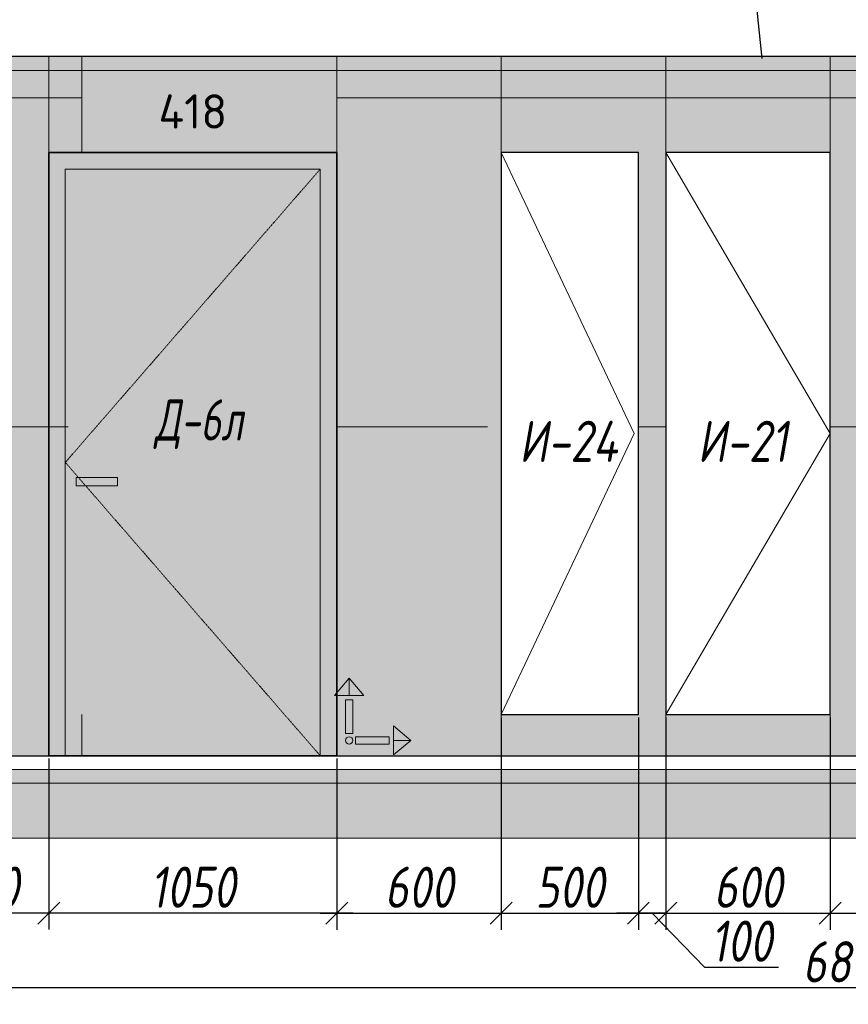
# Model space of a CAD drawing. Header units: millimetres. Extents: x -551130 to 178656, y -69521 to 202936.
# Tile 13 of 256: x -453802 to -450780, y 167701 to 171293. Entities that reach past the tile are written whole.
import ezdxf
from ezdxf import colors
from ezdxf.entities.mleader import LeaderData, LeaderLine
from ezdxf.math import Vec2, Vec3

# ---------------------------------------------------------------- set-up
doc = ezdxf.new("R2010")
doc.units = ezdxf.units.MM
doc.linetypes.add('( Hidden )', pattern=[0.375, 0.25, -0.125])
doc.linetypes.add('DASHDOT', pattern=[25.4, 12.7, -6.35, 0, -6.35])
doc.layers.get('Defpoints').update_dxf_attribs({"color": 31})
for name, color, linetype, lineweight in [('A-DETL-GENF', 7, 'Continuous', 5), ('dim_razv', 93, 'DASHDOT', 9), ('meb', 26, 'Continuous', 15), ('Двери', 7, 'Continuous', 5), ('Отделка стен', 253, 'Continuous', 0)]:
    doc.layers.add(name, color=color, linetype=linetype, lineweight=lineweight)
doc.layers.add('pol', color=7, linetype='Continuous', lineweight=15, true_color=0x738991)
doc.styles.add('fl_iso paper', font='isocpeur.ttf', dxfattribs={"width": 0.8, "oblique": 10})
doc.styles.add('GODT type AU', font='isocpeur.ttf')
doc.styles.add('In tre', font='isocpeur.ttf', dxfattribs={"width": 0.8, "oblique": 10})
doc.dimstyles.new('In tre 1_50', dxfattribs={"dimtxt": 150, "dimasz": 80, "dimexe": 60, "dimexo": 10, "dimgap": 20, "dimtad": 1, "dimdec": 0, "dimrnd": 5, "dimzin": 0, "dimdsep": 46, "dimtxsty": 'fl_iso paper', "dimblk": 'OBLIQUE', "dimcen": 0, "dimdle": 60, "dimadec": 0, "dimazin": 0, "dimtfac": 1, "dimtdec": 0, "dimtofl": 0, "dimtmove": 1, "dimatfit": 1, "dimfxl": 40, "dimtolj": 1, "dimtzin": 0, "dimarcsym": 1})

# ---------------------------------------------------------------- blocks, each defined once
blk = doc.blocks.new('*U12240')
at = {"layer": 'A-DETL-GENF'}
h = blk.add_hatch(dxfattribs=at)
h.set_pattern_fill('ANSI35', color=256, scale=10, style=0)
h.set_pattern_definition([(45, (58070.4477396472, 5.024621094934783e-10), (-44.90128060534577, 44.90128060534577), []), (45, (58115.3490396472, 5.024621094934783e-10), (-44.90128060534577, 44.90128060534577), [79.375, -15.875, 0, -15.875])])
h.paths.add_polyline_path([(0, -99.99999999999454), (58490.89547929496, -99.99999999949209), (58490.89547929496, -49.99999999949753), (0, -50)])
h = blk.add_hatch(dxfattribs=at)
h.set_pattern_fill('ANSI35', color=256, scale=20, style=0)
h.set_pattern_definition([(45, (58070.4477396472, 5.024621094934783e-10), (-89.80256121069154, 89.80256121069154), []), (45, (58160.2503396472, 5.024621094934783e-10), (-89.80256121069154, 89.80256121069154), [158.75, -31.75, 0, -31.75])])
h.paths.add_polyline_path([(0, -300), (58490.89547929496, -299.9999999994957), (58490.89547929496, -99.99999999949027), (0, -99.99999999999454)])
at = {"lineweight": 13}
blk.add_lwpolyline([(0, -50), (58490.89547929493, -49.99999999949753), (58490.89547929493, 5.024621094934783e-10), (0, 0)], close=True, dxfattribs=at)
at = {"lineweight": 30}
blk.add_lwpolyline([(0, 0), (58490.89547929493, 5.0610008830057e-10)], dxfattribs=at)
at = {"layer": 'A-DETL-GENF'}
for points in [[(0, -99.99999999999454), (58490.89547929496, -99.99999999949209), (58490.89547929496, -49.99999999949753), (0, -50)], [(0, -300), (58490.89547929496, -299.9999999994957), (58490.89547929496, -99.99999999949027), (0, -99.99999999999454)]]:
    blk.add_lwpolyline(points, close=True, dxfattribs=at)
blk = doc.blocks.new('*U12241')
at = {"layer": 'dim_razv', "true_color": 0xffffff, "transparency": 33554559}
h = blk.add_hatch(color=7, dxfattribs=at)
h.dxf.hatch_style = 1
h.paths.add_polyline_path([(0, 0), (57649.99999999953, 0), (57649.99999999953, 50), (0, 50)])
at = {"lineweight": 20, "transparency": 33554559}
blk.add_lwpolyline([(0, 0), (57649.99999999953, 0), (57649.99999999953, 50), (0, 50)], close=True, dxfattribs=at)
blk = doc.blocks.new('_Oblique')
at = {"color": 0, "linetype": 'ByBlock', "lineweight": -2}
blk.add_line((-0.5, -0.5), (0.5, 0.5), dxfattribs=at)
blk = doc.blocks.new('*D12503')
at = {"layer": 'Defpoints', "color": 0, "linetype": 'ByBlock', "transparency": 16777216}
for p in [(-453695.6179165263, 168607.8203526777), (-452645.6179165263, 168607.8203526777), (-453695.6179165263, 168033.6134087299)]:
    blk.add_point(p, dxfattribs=at)
at = {"layer": 'dim_razv', "color": 0, "linetype": 'ByBlock', "lineweight": -2, "transparency": 16777216}
for p, q in [((-453695.6179165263, 168597.8203526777), (-453695.6179165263, 167973.6134087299)), ((-452645.6179165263, 168597.8203526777), (-452645.6179165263, 167973.6134087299)), ((-452585.6179165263, 168033.6134087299), (-453755.6179165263, 168033.6134087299))]:
    blk.add_line(p, q, dxfattribs=at)
at = {"layer": 'dim_razv', "color": 0, "linetype": 'ByBlock', "lineweight": -2, "transparency": 16777216, "xscale": 80, "yscale": 80, "zscale": 80, "rotation": 180}
blk.add_blockref('_Oblique', (-453695.6179165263, 168033.6134087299), dxfattribs=at)
at = {"layer": 'dim_razv', "color": 0, "linetype": 'ByBlock', "lineweight": -2, "transparency": 16777216, "xscale": 80, "yscale": 80, "zscale": 80}
blk.add_blockref('_Oblique', (-452645.6179165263, 168033.6134087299), dxfattribs=at)
at = {"layer": 'dim_razv', "color": 0, "linetype": 'ByBlock', "transparency": 16777216, "insert": (-453170.6179165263, 168128.6134087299), "char_height": 150, "attachment_point": 5, "style": 'fl_iso paper'}
blk.add_mtext('\\A1;1050', dxfattribs=at)
blk = doc.blocks.new('*D12478')
at = {"layer": 'Defpoints', "color": 0, "linetype": 'ByBlock', "transparency": 16777216}
for p in [(-454175.6179165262, 168307.8212877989), (-447375.6179165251, 168307.8212877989), (-454175.6179165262, 167761.2705491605)]:
    blk.add_point(p, dxfattribs=at)
at = {"layer": 'dim_razv', "color": 0, "linetype": 'ByBlock', "lineweight": -2, "transparency": 16777216}
for p, q in [((-454175.6179165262, 168297.8212877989), (-454175.6179165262, 167701.2705491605)), ((-447375.6179165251, 168297.8212877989), (-447375.6179165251, 167701.2705491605)), ((-447315.6179165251, 167761.2705491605), (-454235.6179165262, 167761.2705491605))]:
    blk.add_line(p, q, dxfattribs=at)
at = {"layer": 'dim_razv', "color": 0, "linetype": 'ByBlock', "lineweight": -2, "transparency": 16777216, "xscale": 80, "yscale": 80, "zscale": 80, "rotation": 180}
blk.add_blockref('_Oblique', (-454175.6179165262, 167761.2705491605), dxfattribs=at)
at = {"layer": 'dim_razv', "color": 0, "linetype": 'ByBlock', "lineweight": -2, "transparency": 16777216, "xscale": 80, "yscale": 80, "zscale": 80}
blk.add_blockref('_Oblique', (-447375.6179165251, 167761.2705491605), dxfattribs=at)
at = {"layer": 'dim_razv', "color": 0, "linetype": 'ByBlock', "transparency": 16777216, "insert": (-450775.6179165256, 167856.2705491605), "char_height": 150, "attachment_point": 5, "style": 'fl_iso paper'}
blk.add_mtext('\\A1;6800', dxfattribs=at)
blk = doc.blocks.new('*D12443')
at = {"layer": 'Defpoints', "color": 0, "linetype": 'ByBlock', "transparency": 16777216}
for p in [(-454175.6179165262, 168607.8203526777), (-453695.6179165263, 168607.8203526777), (-454175.6179165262, 168033.6134087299)]:
    blk.add_point(p, dxfattribs=at)
at = {"layer": 'dim_razv', "color": 0, "linetype": 'ByBlock', "lineweight": -2, "transparency": 16777216}
for p, q in [((-454175.6179165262, 168597.8203526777), (-454175.6179165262, 167973.6134087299)), ((-453695.6179165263, 168597.8203526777), (-453695.6179165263, 167973.6134087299)), ((-453635.6179165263, 168033.6134087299), (-454235.6179165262, 168033.6134087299))]:
    blk.add_line(p, q, dxfattribs=at)
at = {"layer": 'dim_razv', "color": 0, "linetype": 'ByBlock', "lineweight": -2, "transparency": 16777216, "xscale": 80, "yscale": 80, "zscale": 80, "rotation": 180}
blk.add_blockref('_Oblique', (-454175.6179165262, 168033.6134087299), dxfattribs=at)
at = {"layer": 'dim_razv', "color": 0, "linetype": 'ByBlock', "lineweight": -2, "transparency": 16777216, "xscale": 80, "yscale": 80, "zscale": 80}
blk.add_blockref('_Oblique', (-453695.6179165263, 168033.6134087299), dxfattribs=at)
at = {"layer": 'dim_razv', "color": 0, "linetype": 'ByBlock', "transparency": 16777216, "insert": (-453935.6179165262, 168128.6134087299), "char_height": 150, "attachment_point": 5, "style": 'fl_iso paper'}
blk.add_mtext('\\A1;480', dxfattribs=at)
blk = doc.blocks.new('*D12479')
at = {"layer": 'Defpoints', "color": 0, "linetype": 'ByBlock', "transparency": 16777216}
for p in [(-452045.6179165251, 168757.8203526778), (-452645.6179165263, 168607.8203526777), (-452045.6179165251, 168033.2334087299)]:
    blk.add_point(p, dxfattribs=at)
at = {"layer": 'dim_razv', "color": 0, "linetype": 'ByBlock', "lineweight": -2, "transparency": 16777216}
for p, q in [((-452045.6179165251, 168747.8203526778), (-452045.6179165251, 167973.2334087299)), ((-452645.6179165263, 168597.8203526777), (-452645.6179165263, 167973.2334087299)), ((-452705.6179165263, 168033.2334087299), (-451985.6179165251, 168033.2334087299))]:
    blk.add_line(p, q, dxfattribs=at)
at = {"layer": 'dim_razv', "color": 0, "linetype": 'ByBlock', "lineweight": -2, "transparency": 16777216, "xscale": 80, "yscale": 80, "zscale": 80, "rotation": 180}
blk.add_blockref('_Oblique', (-452645.6179165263, 168033.2334087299), dxfattribs=at)
at = {"layer": 'dim_razv', "color": 0, "linetype": 'ByBlock', "lineweight": -2, "transparency": 16777216, "xscale": 80, "yscale": 80, "zscale": 80}
blk.add_blockref('_Oblique', (-452045.6179165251, 168033.2334087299), dxfattribs=at)
at = {"layer": 'dim_razv', "color": 0, "linetype": 'ByBlock', "transparency": 16777216, "insert": (-452345.6179165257, 168128.2334087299), "char_height": 150, "attachment_point": 5, "style": 'fl_iso paper'}
blk.add_mtext('\\A1;600', dxfattribs=at)
blk = doc.blocks.new('*D12480')
at = {"layer": 'Defpoints', "color": 0, "linetype": 'ByBlock', "transparency": 16777216}
for p in [(-452045.6179165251, 168757.8203526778), (-451545.6179163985, 168757.8203526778), (-451545.6179163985, 168033.2334087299)]:
    blk.add_point(p, dxfattribs=at)
at = {"layer": 'dim_razv', "color": 0, "linetype": 'ByBlock', "lineweight": -2, "transparency": 16777216}
for p, q in [((-452045.6179165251, 168747.8203526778), (-452045.6179165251, 167973.2334087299)), ((-451545.6179163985, 168747.8203526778), (-451545.6179163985, 167973.2334087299)), ((-452105.6179165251, 168033.2334087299), (-451485.6179163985, 168033.2334087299))]:
    blk.add_line(p, q, dxfattribs=at)
at = {"layer": 'dim_razv', "color": 0, "linetype": 'ByBlock', "lineweight": -2, "transparency": 16777216, "xscale": 80, "yscale": 80, "zscale": 80, "rotation": 180}
blk.add_blockref('_Oblique', (-452045.6179165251, 168033.2334087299), dxfattribs=at)
at = {"layer": 'dim_razv', "color": 0, "linetype": 'ByBlock', "lineweight": -2, "transparency": 16777216, "xscale": 80, "yscale": 80, "zscale": 80}
blk.add_blockref('_Oblique', (-451545.6179163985, 168033.2334087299), dxfattribs=at)
at = {"layer": 'dim_razv', "color": 0, "linetype": 'ByBlock', "transparency": 16777216, "insert": (-451795.6179164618, 168128.2334087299), "char_height": 150, "attachment_point": 5, "style": 'fl_iso paper'}
blk.add_mtext('\\A1;500', dxfattribs=at)
blk = doc.blocks.new('*D12481')
at = {"layer": 'Defpoints', "color": 0, "linetype": 'ByBlock', "transparency": 16777216}
for p in [(-451545.6179163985, 168757.8203526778), (-451445.6179163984, 168757.8203526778), (-451545.6179163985, 168033.2334087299)]:
    blk.add_point(p, dxfattribs=at)
at = {"layer": 'dim_razv', "color": 0, "linetype": 'ByBlock', "lineweight": -2, "transparency": 16777216}
for p, q in [((-451545.6179163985, 168747.8203526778), (-451545.6179163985, 167973.2334087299)), ((-451445.6179163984, 168747.8203526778), (-451445.6179163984, 167973.2334087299)), ((-451545.6179163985, 168033.2334087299), (-451625.6179163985, 168033.2334087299)), ((-451445.6179163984, 168033.2334087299), (-451545.6179163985, 168033.2334087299)), ((-451495.6179163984, 168033.2334087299), (-451304.814204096, 167836.6620172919)), ((-451445.6179163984, 168033.2334087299), (-451365.6179163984, 168033.2334087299)), ((-451304.814204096, 167836.6620172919), (-451034.3651569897, 167836.6620172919))]:
    blk.add_line(p, q, dxfattribs=at)
at = {"layer": 'dim_razv', "color": 0, "linetype": 'ByBlock', "lineweight": -2, "transparency": 16777216, "xscale": 80, "yscale": 80, "zscale": 80}
blk.add_blockref('_Oblique', (-451545.6179163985, 168033.2334087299), dxfattribs=at)
at = {"layer": 'dim_razv', "color": 0, "linetype": 'ByBlock', "lineweight": -2, "transparency": 16777216, "xscale": 80, "yscale": 80, "zscale": 80, "rotation": 180}
blk.add_blockref('_Oblique', (-451445.6179163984, 168033.2334087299), dxfattribs=at)
at = {"layer": 'dim_razv', "color": 0, "linetype": 'ByBlock', "transparency": 16777216, "insert": (-451169.5896805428, 167931.6620172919), "char_height": 150, "attachment_point": 5, "style": 'fl_iso paper'}
blk.add_mtext('\\A1;100', dxfattribs=at)
blk = doc.blocks.new('*D12482')
at = {"layer": 'Defpoints', "color": 0, "linetype": 'ByBlock', "transparency": 16777216}
for p in [(-451445.6179163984, 168757.8203526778), (-450845.6179165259, 168757.8203526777), (-450845.6179165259, 168033.2334087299)]:
    blk.add_point(p, dxfattribs=at)
at = {"layer": 'dim_razv', "color": 0, "linetype": 'ByBlock', "lineweight": -2, "transparency": 16777216}
for p, q in [((-451445.6179163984, 168747.8203526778), (-451445.6179163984, 167973.2334087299)), ((-450845.6179165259, 168747.8203526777), (-450845.6179165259, 167973.2334087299)), ((-451505.6179163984, 168033.2334087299), (-450785.6179165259, 168033.2334087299))]:
    blk.add_line(p, q, dxfattribs=at)
at = {"layer": 'dim_razv', "color": 0, "linetype": 'ByBlock', "lineweight": -2, "transparency": 16777216, "xscale": 80, "yscale": 80, "zscale": 80, "rotation": 180}
blk.add_blockref('_Oblique', (-451445.6179163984, 168033.2334087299), dxfattribs=at)
at = {"layer": 'dim_razv', "color": 0, "linetype": 'ByBlock', "lineweight": -2, "transparency": 16777216, "xscale": 80, "yscale": 80, "zscale": 80}
blk.add_blockref('_Oblique', (-450845.6179165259, 168033.2334087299), dxfattribs=at)
at = {"layer": 'dim_razv', "color": 0, "linetype": 'ByBlock', "transparency": 16777216, "insert": (-451145.6179164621, 168128.2334087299), "char_height": 150, "attachment_point": 5, "style": 'fl_iso paper'}
blk.add_mtext('\\A1;600', dxfattribs=at)
blk = doc.blocks.new('*D12483')
at = {"layer": 'Defpoints', "color": 0, "linetype": 'ByBlock', "transparency": 16777216}
for p in [(-450845.6179165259, 168757.8203526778), (-450145.6179165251, 168757.8203526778), (-450145.6179165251, 168033.2334087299)]:
    blk.add_point(p, dxfattribs=at)
at = {"layer": 'dim_razv', "color": 0, "linetype": 'ByBlock', "lineweight": -2, "transparency": 16777216}
for p, q in [((-450845.6179165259, 168747.8203526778), (-450845.6179165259, 167973.2334087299)), ((-450145.6179165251, 168747.8203526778), (-450145.6179165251, 167973.2334087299)), ((-450905.6179165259, 168033.2334087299), (-450085.6179165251, 168033.2334087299))]:
    blk.add_line(p, q, dxfattribs=at)
at = {"layer": 'dim_razv', "color": 0, "linetype": 'ByBlock', "lineweight": -2, "transparency": 16777216, "xscale": 80, "yscale": 80, "zscale": 80, "rotation": 180}
blk.add_blockref('_Oblique', (-450845.6179165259, 168033.2334087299), dxfattribs=at)
at = {"layer": 'dim_razv', "color": 0, "linetype": 'ByBlock', "lineweight": -2, "transparency": 16777216, "xscale": 80, "yscale": 80, "zscale": 80}
blk.add_blockref('_Oblique', (-450145.6179165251, 168033.2334087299), dxfattribs=at)
at = {"layer": 'dim_razv', "color": 0, "linetype": 'ByBlock', "transparency": 16777216, "insert": (-450495.6179165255, 168128.2334087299), "char_height": 150, "attachment_point": 5, "style": 'fl_iso paper'}
blk.add_mtext('\\A1;700', dxfattribs=at)
blk = doc.blocks.new('1')
at = {"layer": 'pol', "linetype": 'ByBlock'}
h = blk.add_hatch(color=1, dxfattribs=at)
h.paths.add_polyline_path([(35776.37094052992, 73135.39639349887), (35803.13788371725, 73135.39639349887), (35803.13788371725, 73258.96662115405), (35776.37094052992, 73258.96662115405)])
h.paths.add_polyline_path([(35789.75441212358, 73274.590307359), (35843.23165578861, 73274.590307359), (35789.75441212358, 73338.23494318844)])
h.paths.add_polyline_path([(35789.75441212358, 73274.590307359), (35736.27716845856, 73274.590307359), (35789.75441212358, 73338.23494318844)])
edge = h.paths.add_edge_path()
edge.add_arc((35789.75441212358, 73110.5113251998), 13.38347159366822, 0, 360)
h = blk.add_hatch(color=1, dxfattribs=at)
h.paths.add_polyline_path([(35813.30341440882, 73097.12785360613), (35813.30341440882, 73123.89479679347), (35936.87364206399, 73123.89479679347), (35936.87364206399, 73097.12785360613)])
h.paths.add_polyline_path([(35952.49732826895, 73110.5113251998), (35952.49732826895, 73163.98856886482), (36016.14196409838, 73110.5113251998)])
h.paths.add_polyline_path([(35952.49732826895, 73110.5113251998), (35952.49732826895, 73057.03408153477), (36016.14196409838, 73110.5113251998)])
at = {"layer": 'pol', "color": 1, "linetype": 'ByBlock'}
for points in [[(35789.75441212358, 73274.590307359), (35736.27716845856, 73274.590307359), (35789.75441212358, 73338.23494318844), (35789.75441212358, 73274.590307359)], [(35789.75441212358, 73274.590307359), (35843.23165578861, 73274.590307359), (35789.75441212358, 73338.23494318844), (35789.75441212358, 73274.590307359)], [(35952.49732826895, 73110.5113251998), (35952.49732826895, 73163.98856886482), (36016.14196409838, 73110.5113251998), (35952.49732826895, 73110.5113251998)], [(35952.49732826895, 73110.5113251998), (35952.49732826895, 73057.03408153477), (36016.14196409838, 73110.5113251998), (35952.49732826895, 73110.5113251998)]]:
    blk.add_lwpolyline(points, dxfattribs=at)
for points in [[(35776.37094052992, 73135.39639349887), (35803.13788371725, 73135.39639349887), (35803.13788371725, 73258.96662115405), (35776.37094052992, 73258.96662115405)], [(35813.30341440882, 73097.12785360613), (35813.30341440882, 73123.89479679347), (35936.87364206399, 73123.89479679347), (35936.87364206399, 73097.12785360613)]]:
    blk.add_lwpolyline(points, close=True, dxfattribs=at)
blk.add_circle((35789.75441212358, 73110.5113251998), 13.38347159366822, dxfattribs=at)

msp = doc.modelspace()

# ---------------------------------------------------------------- hatches: boundary and pattern name
at = {"layer": 'dim_razv', "true_color": 0xeceae4, "transparency": 33554687}
h = msp.add_hatch(dxfattribs=at)
h.set_pattern_fill('AR-SAND', color=254, scale=3, angle=315)
h.set_pattern_definition([(352.5, (120932.7705069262, 197901.2790641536), (100.4260467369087, 107.2144046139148), [0, -115.824, 0, -129.54, 0, -123.825]), (322.5, (120932.7705069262, 197901.2790641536), (247.4198554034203, 56.70327831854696), [0, -62.48400000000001, 0, -104.394, 0, -40.005]), (282.5, (120866.4962167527, 197967.553354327), (168.0996935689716, -167.4899477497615), [0, -38.09999999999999, 0, -137.16, 0, -179.07]), (272.5, (120866.4962167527, 197967.553354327), (209.2652344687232, -114.6843327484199), [0, -19.05, 0, -89.916, 0, -102.87])])
h.paths.add_polyline_path([(-454175.6179165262, 168607.8203526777), (-396525.6179165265, 168607.8203526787), (-396525.6179165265, 171157.8203526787), (-454175.6179165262, 171157.8203526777)])
h.paths.add_polyline_path([(-451545.6179163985, 170807.8203526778), (-452045.6179165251, 170807.8203526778), (-452045.6179165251, 168757.8203526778), (-451545.6179163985, 168757.8203526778)], flags=16)
h.paths.add_polyline_path([(-450845.6179165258, 170807.8203526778), (-451445.6179163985, 170807.8203526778), (-451445.6179163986, 168757.8203526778), (-450845.6179165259, 168757.8203526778)], flags=16)
h.paths.add_polyline_path([(-448145.6179165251, 170807.8203526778), (-450145.6179165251, 170807.8203526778), (-450145.6179165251, 168757.8203526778), (-448145.6179165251, 168757.8203526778)], flags=16)
h.paths.add_polyline_path([(-447375.6179165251, 168607.8203526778), (-445815.6179165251, 168607.8203526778), (-445815.6179165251, 170807.8203526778), (-447375.6179165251, 170807.8203526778)], flags=17)
h.paths.add_polyline_path([(-442975.6179165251, 168607.8203526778), (-442975.6179165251, 170787.8203526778), (-441015.6179165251, 170787.8203526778), (-441015.6179165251, 168607.8203526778)], flags=17)
h.paths.add_polyline_path([(-445295.6933004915, 171107.820352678), (-443595.6933004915, 171107.820352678), (-443595.6933004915, 168607.820352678), (-445295.6933004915, 168607.820352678)], flags=16)
h.paths.add_polyline_path([(-439045.6179168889, 170807.8203526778), (-440595.6179163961, 170807.8203526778), (-440595.617916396, 168757.8203526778), (-439045.6179168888, 168757.8203526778)], flags=16)
h.paths.add_polyline_path([(-438445.617916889, 170807.8203526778), (-438845.6179168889, 170807.8203526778), (-438845.6179168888, 168757.8203526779), (-438445.6179168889, 168757.8203526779)], flags=16)
h.paths.add_polyline_path([(-436995.6179165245, 170807.8203526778), (-437945.6179165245, 170807.8203526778), (-437945.6179165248, 168757.8203526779), (-436995.6179165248, 168757.8203526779)], flags=16)
h.paths.add_polyline_path([(-434995.6179165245, 170807.8203526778), (-435395.6179165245, 170807.8203526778), (-435395.6179165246, 168757.8203526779), (-434995.6179165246, 168757.8203526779)], flags=16)
h.paths.add_polyline_path([(-432295.6179165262, 170807.8203526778), (-433745.6179165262, 170807.8203526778), (-433745.6179165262, 168607.8203526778), (-432295.6179165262, 168607.8203526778)], flags=16)
h.paths.add_polyline_path([(-419460.6179165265, 170011.5646354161), (-418710.6179165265, 170011.5646354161), (-418710.6179165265, 168661.5646354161), (-419460.6179165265, 168661.5646354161)], flags=16)
h.paths.add_polyline_path([(-412115.6179165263, 170011.5646354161), (-411365.6179165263, 170011.5646354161), (-411365.6179165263, 168661.5646354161), (-412115.6179165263, 168661.5646354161)], flags=16)
h.paths.add_polyline_path([(-413665.6215781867, 168857.8203526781), (-413665.6215781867, 168957.8203526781), (-413565.6215781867, 168957.8203526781), (-413565.6215781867, 168857.8203526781)], flags=16)
edge = h.paths.add_edge_path(flags=0)
edge.add_arc((-413615.6215781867, 168907.8203526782), 28.35334468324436, 0, 360)
edge = h.paths.add_edge_path(flags=0)
edge.add_arc((-413629.1522227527, 168907.8203526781), 3.950490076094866, 0, 360)
edge = h.paths.add_edge_path(flags=0)
edge.add_arc((-413602.0909336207, 168907.8203526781), 3.950490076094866, 0, 360)
at = {"layer": 'dim_razv', "true_color": 0xcccccc}
h = msp.add_hatch(dxfattribs=at)
h.set_pattern_fill('AR-SAND', color=254, scale=3, angle=315)
h.set_pattern_definition([(352.5, (-574322.7117657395, 157469.1777446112), (100.4260467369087, 107.2144046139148), [0, -115.824, 0, -129.54, 0, -123.825]), (322.5, (-574322.7117657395, 157469.1777446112), (247.4198554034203, 56.70327831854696), [0, -62.48400000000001, 0, -104.394, 0, -40.005]), (282.5, (-574388.986055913, 157535.4520347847), (168.0996935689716, -167.4899477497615), [0, -38.09999999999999, 0, -137.16, 0, -179.07]), (272.5, (-574388.986055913, 157535.4520347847), (209.2652344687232, -114.6843327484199), [0, -19.05, 0, -89.916, 0, -102.87])])
h.paths.add_polyline_path([(-453445.6179165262, 169622.8203526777), (-453595.6179165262, 169622.8203526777), (-453595.6179165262, 169592.8203526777), (-453445.6179165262, 169592.8203526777)])
at = {"layer": 'meb', "lineweight": 9, "true_color": 0x000000, "transparency": 33554687}
h = msp.add_hatch(dxfattribs=at)
h.set_pattern_fill('WOOD6', color=18, scale=500, angle=70, pattern_type=2)
h.set_pattern_definition([(65.6014, (-607223.7537678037, 173778.556251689), (171.008879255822, 469.8465072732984), [32.5959999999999, -6486.605499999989]), (74.3987, (-607186.1660629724, 173764.875445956), (1582.275289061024, 5809.165424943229), [32.5959999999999, -6486.606499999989]), (66.9874, (-607398.0287416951, 173826.0244881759), (171.0084906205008, 469.8469811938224), [47.5655, -9465.5815]), (73.01270000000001, (-607426.2195203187, 173836.2850924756), (2608.347819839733, 8628.238857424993), [47.5655, -9465.5825]), (65.42620000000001, (-607278.6497715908, 173766.6114298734), (2692.964116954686, 5936.996905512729), [62.69950000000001, -12477.2345]), (74.5739, (-607151.7912677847, 173720.4387105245), (1582.276442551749, 5809.16498879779), [62.69950000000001, -12477.2365]), (68.15249999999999, (-607366.0031780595, 173782.4428031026), (171.0092826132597, 469.8465317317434), [77.5405, -15430.521]), (71.8476, (-607478.7613798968, 173823.4855605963), (4660.458578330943, 14266.39863364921), [77.5405, -15430.522]), (63.4182, (-607326.4894529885, 173781.3632054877), (2008.926160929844, 4057.610654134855), [65.4315, -13020.817]), (74.5739, (-607100.1081736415, 173701.6276026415), (1582.276442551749, 5809.16498879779), [62.69950000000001, -12477.2365]), (71.8476, (-607518.6983162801, 173838.0214166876), (4660.458578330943, 14266.39863364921), [77.5405, -15430.522]), (70, (-607213.3980322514, 173404.9852962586), (-469.8463103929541, 171.0100716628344), [69.99999999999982, -429.9999999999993]), (70, (-607265.0811263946, 173423.7964041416), (-469.8463103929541, 171.0100716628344), [69.99999999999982, -429.9999999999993]), (70, (-607382.5427039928, 173466.5489220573), (-469.8463103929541, 171.0100716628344), [69.99999999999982, -429.9999999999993]), (69.209, (-607456.3095144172, 173493.3978453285), (12954.03862925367, 34127.6042208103), [72.507, -72434.40250000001]), (69.52250000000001, (-607493.7398207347, 173507.0213626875), (171.0104224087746, 469.8460337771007), [100.0035, -59902.08]), (82.609, (-607534.6549771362, 173521.913261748), (4409.753089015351, 34044.93653617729), [48.67399999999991, -38890.4409999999]), (61.46859999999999, (-607518.7986038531, 173516.1420138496), (1666.953899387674, 3117.900553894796), [50.5595, -10061.3315]), (70.47749999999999, (-607557.9518365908, 173530.3926251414), (19880.30710863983, 56082.73736222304), [100.0035, -59902.08]), (70.7899, (-607595.3835524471, 173544.0166555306), (11839.88184324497, 34001.03541367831), [72.507, -36430.962]), (70.7899, (-607635.3204888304, 173558.552511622), (11839.88184324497, 34001.03541367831), [72.507, -36430.962]), (76.0724, (-607358.60129396, 173532.3274055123), (3378.756305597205, 13668.72222803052), [118.163, -23514.439]), (63.92769999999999, (-607241.1397163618, 173489.5748875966), (4188.859441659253, 8585.068690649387), [118.163, -23514.4345]), (76.0724, (-607430.5724217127, 173561.183198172), (3378.756305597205, 13668.72222803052), [118.163, -23514.439]), (63.92769999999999, (-607571.5258052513, 173612.4759245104), (4188.859441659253, 8585.068690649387), [118.163, -23514.4345]), (85.9453, (-607279.3492965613, 173567.3327038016), (43.18626294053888, 1580.547963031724), [36.40049999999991, -3603.652499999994]), (80.954, (-607314.389105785, 173529.5377071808), (385.2068691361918, 2520.240604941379), [78.9384999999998, -15708.71149999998]), (59.04609999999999, (-607276.8014009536, 173515.8569014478), (6795.457534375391, 11360.96663924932), [78.93849999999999, -15708.706]), (80.954, (-607458.7545726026, 173600.7055509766), (385.2068691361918, 2520.240604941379), [78.9384999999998, -15708.71149999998]), (59.04609999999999, (-607524.5330560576, 173624.6469610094), (6795.457534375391, 11360.96663924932), [78.93849999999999, -15708.706]), (74.7636, (-607404.3076633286, 173538.3213857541), (1411.26848667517, 5339.318000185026), [120.416, -5900.380999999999]), (63.92769999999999, (-607189.4566222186, 173470.7637797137), (4188.859441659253, 8585.068690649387), [118.163, -23514.4345]), (63.92769999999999, (-607611.4627416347, 173627.0117806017), (4188.859441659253, 8585.068690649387), [118.163, -23514.4345]), (46.80159999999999, (-607507.4493043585, 173613.108095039), (1794.733446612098, 2007.21474659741), [38.07899999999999, -3769.801999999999]), (63.9911, (-607528.3937242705, 173570.1827962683), (2179.938323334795, 4527.455937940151), [47.76249999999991, -9504.721999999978]), (73.36639999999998, (-607338.0454393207, 173450.3532422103), (2266.322845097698, 7688.548159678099), [82.6425, -8432.050000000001]), (66.6337, (-607309.5783910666, 173439.9920839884), (171.0086902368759, 469.8466142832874), [82.6425, -8432.049]), (71.5911, (-607423.2628741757, 173481.3698519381), (5515.517783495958, 16615.62667331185), [60.023, -17946.92]), (70, (-607330.1600848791, 173647.0165402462), (-469.8463103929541, 171.0100716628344), [62.49999999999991, -437.4999999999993]), (70, (-607189.2061917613, 173595.7135187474), (-469.8463103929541, 171.0100716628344), [62.49999999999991, -437.4999999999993]), (51.56520000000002, (-607246.8487552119, 173685.8652512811), (171.0086669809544, 469.8467105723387), [31.623, -1549.5145]), (63.2903, (-607266.0830744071, 173647.6384156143), (2008.926495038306, 4057.610403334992), [42.793, -8515.826]), (76.34009999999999, (-607276.7755177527, 173603.6421469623), (898.2401595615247, 3929.778490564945), [45.277, -4482.415000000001]), (80.61959999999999, (-607232.3387823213, 173638.0169421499), (385.2061186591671, 2520.240566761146), [40.69699999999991, -8098.711999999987]), (92.61979999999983, (-607225.7056712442, 173678.1697980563), (-212.463998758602, 3801.952824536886), [32.49999999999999, -6467.496999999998]), (70, (-607301.977933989, 173607.4941874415), (-469.8463103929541, 171.0100716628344), [94.99999999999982, -404.9999999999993]), (70, (-607236.1994505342, 173583.5527774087), (-469.8463103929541, 171.0100716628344), [94.99999999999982, -404.9999999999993]), (73.36639999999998, (-607446.3434008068, 173678.6620312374), (2266.322845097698, 7688.548159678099), [85.147, -8429.5455]), (66.6337, (-607483.931105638, 173692.3428369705), (171.0086902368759, 469.8466142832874), [85.147, -8429.545]), (70, (-607137.5230976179, 173576.9024108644), (-469.8463103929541, 171.0100716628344), [62.49999999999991, -437.4999999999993]), (51.56520000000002, (-607279.3492965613, 173567.3327038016), (171.0086669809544, 469.8467105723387), [55.34, -1525.7975]), (65.2365, (-607244.948618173, 173610.6812138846), (171.0091782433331, 469.8467425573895), [30.104, -5990.692]), (77.4314, (-607494.6494321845, 173560.5613228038), (1625.459453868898, 7389.714304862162), [57.987, -11539.4265]), (88.4349, (-607482.0309685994, 173617.158799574), (-127.8253561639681, 1110.702123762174), [23.717, -1557.4215]), (63.66, (-607308.7838259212, 173705.7473290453), (171.0083457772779, 469.8471067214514), [67.91550000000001, -4459.7755]), (76.34009999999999, (-607167.8299328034, 173654.4443075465), (898.2401595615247, 3929.778490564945), [67.91550000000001, -4459.7765]), (71.273, (-607402.1312126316, 173675.8723329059), (7054.607549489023, 20844.24380881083), [112.528, -22393.0265]), (68.7271, (-607519.5999674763, 173718.6226743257), (171.0088507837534, 469.8466632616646), [112.528, -22393.0255]), (61.0275, (-607269.4860203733, 173696.7649864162), (3162.809465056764, 5765.986942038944), [48.0884999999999, -9569.599999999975]), (70, (-607372.6621723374, 173654.5047016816), (-469.8463103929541, 171.0100716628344), [134.9999999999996, -364.9999999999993]), (76.34009999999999, (-607116.1468386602, 173635.6331996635), (898.2401595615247, 3929.778490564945), [67.91550000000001, -4459.7765]), (68.7271, (-607559.5369038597, 173733.158530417), (171.0088507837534, 469.8466632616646), [112.528, -22393.0255]), (60.5378, (-607246.1923689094, 173738.8352348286), (171.0090827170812, 469.8467114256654), [45.6205, -2995.7595]), (70, (-607421.9701517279, 173760.2460047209), (-469.8463103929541, 171.0100716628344), [69.99999999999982, -429.9999999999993]), (70, (-607450.1609303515, 173770.5066090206), (-469.8463103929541, 171.0100716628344), [69.99999999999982, -429.9999999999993]), (79.211, (-607203.7075369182, 173672.8235763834), (556.2152697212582, 2990.087708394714), [93.70849999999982, -18647.95499999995]), (76.49159999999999, (-607477.8260281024, 173972.1374577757), (14455.54399161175, 60185.54545595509), [57.86199999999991, -83980.95799999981]), (76.49159999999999, (-607437.8890917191, 173957.6016016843), (14455.54399161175, 60185.54545595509), [57.86199999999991, -83980.95799999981]), (80.04180000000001, (-607400.9912208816, 173920.218297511), (8425.603221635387, 48013.86418706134), [81.24449999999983, -57297.75549999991]), (62.093, (-607379.4335533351, 173869.8048373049), (6838.637756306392, 12941.51717038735), [121.152, -18051.623]), (63.55149999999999, (-607311.072663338, 173911.4346189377), (13892.44688303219, 27933.07367464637), [57.86599999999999, -89005.62]), (67.1373, (-607281.1804117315, 173876.610729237), (171.0122466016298, 469.8453488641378), [50.0625, -9962.4325]), (71.7899, (-607236.5450122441, 173860.364772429), (4831.468504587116, 14736.24478523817), [80.039, -15927.7715]), (70, (-607180.5780385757, 173882.5615708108), (-469.8463103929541, 171.0100716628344), [39.99999999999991, -459.9999999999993]), (70, (-607152.3872599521, 173872.300966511), (-469.8463103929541, 171.0100716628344), [39.99999999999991, -459.9999999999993]), (68.2101, (-607123.7818977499, 173819.3223552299), (171.0098555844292, 469.846352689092), [80.039, -15927.7715]), (68.2101, (-607072.0988036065, 173800.5112473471), (171.0098555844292, 469.846352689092), [80.039, -15927.7715]), (66.42379999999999, (-607252.5750495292, 173823.6321179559), (171.0091851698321, 469.8468473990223), [40.078, -7975.5305]), (73.57629999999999, (-607135.113471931, 173780.8796000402), (2095.309096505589, 7218.702967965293), [40.078, -7975.531500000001]), (66.42379999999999, (-607337.1473853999, 173854.4139308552), (171.0091851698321, 469.8468473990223), [40.078, -7975.5305]), (73.57629999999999, (-607454.607639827, 173897.1627746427), (2095.309096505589, 7218.702967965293), [40.078, -7975.531500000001]), (66.42379999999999, (-607210.2888815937, 173808.2412115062), (171.0091851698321, 469.8468473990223), [40.078, -7975.5305]), (73.57629999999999, (-607177.3996398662, 173796.2705064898), (2095.309096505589, 7218.702967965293), [40.078, -7975.531500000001]), (66.42379999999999, (-607297.2104490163, 173839.8780747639), (171.0091851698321, 469.8468473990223), [40.078, -7975.5305]), (73.57629999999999, (-607083.4303777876, 173762.0684921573), (2095.309096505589, 7218.702967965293), [40.078, -7975.531500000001]), (73.57629999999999, (-607494.5445762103, 173911.6986307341), (2095.309096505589, 7218.702967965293), [40.078, -7975.531500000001]), (73.57629999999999, (-607412.3227950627, 173881.7755423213), (2095.309096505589, 7218.702967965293), [40.078, -7975.531500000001]), (63.66, (-607321.1173481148, 173891.1465853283), (171.0083457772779, 469.8471067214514), [22.6385, -4505.052500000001]), (76.34009999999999, (-607443.2796102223, 173935.6089483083), (898.2401595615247, 3929.778490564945), [22.6385, -4505.053500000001]), (76.34009999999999, (-607483.2165466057, 173950.1448043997), (898.2401595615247, 3929.778490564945), [22.6385, -4505.053500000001]), (70.2731, (-607194.2588443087, 173844.9738659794), (-469.8465600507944, 171.009908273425), [40.00049999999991, -460.0049999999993]), (70, (-607166.0680656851, 173834.7132616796), (-469.8463103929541, 171.0100716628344), [39.99999999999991, -459.9999999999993]), (51.56520000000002, (-607362.5316800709, 173967.4103913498), (171.0086669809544, 469.8467105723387), [23.717, -1557.4205]), (92.61979999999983, (-607362.5307403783, 173967.4100493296), (-212.463998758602, 3801.952824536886), [24.375, -6475.621999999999]), (71.5911, (-607261.7297031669, 173922.7401389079), (5515.517783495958, 16615.62667331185), [30.012, -17976.931])])
h.paths.add_polyline_path([(-453695.6179165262, 170807.8203526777), (-452645.6179165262, 170807.8203526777), (-452645.6179165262, 171157.8203526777), (-453695.6179165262, 171157.8203526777)])
h.paths.add_polyline_path([(-452645.6179165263, 170807.8203526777), (-453695.6179165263, 170807.8203526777), (-453695.6179165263, 168607.8203526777), (-452645.6179165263, 168607.8203526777)])

# ---------------------------------------------------------------- linework, layer by layer
for points in [[(-454175.6179165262, 168607.8203526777), (-396525.6179165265, 168607.8203526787), (-396525.6179165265, 171157.8203526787), (-454175.6179165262, 171157.8203526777)], [(-451545.6179163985, 170807.8203526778), (-452045.6179165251, 170807.8203526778), (-452045.6179165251, 168757.8203526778), (-451545.6179163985, 168757.8203526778)], [(-450845.6179165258, 170807.8203526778), (-451445.6179163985, 170807.8203526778), (-451445.6179163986, 168757.8203526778), (-450845.6179165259, 168757.8203526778)]]:
    msp.add_lwpolyline(points, close=True)
at = {"lineweight": 13}
for points in [[(-453695.6179165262, 170807.8203526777), (-452645.6179165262, 170807.8203526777), (-452645.6179165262, 171157.8203526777), (-453695.6179165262, 171157.8203526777)], [(-452705.6179165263, 170747.8203526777), (-453635.6179165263, 170747.8203526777), (-453635.6179165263, 168607.8203526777), (-452705.6179165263, 168607.8203526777)], [(-453445.6179165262, 169622.8203526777), (-453595.6179165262, 169622.8203526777), (-453595.6179165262, 169592.8203526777), (-453445.6179165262, 169592.8203526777)]]:
    msp.add_lwpolyline(points, close=True, dxfattribs=at)
at = {"lineweight": 35}
msp.add_lwpolyline([(-452645.6179165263, 170807.8203526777), (-453695.6179165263, 170807.8203526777), (-453695.6179165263, 168607.8203526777), (-452645.6179165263, 168607.8203526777)], close=True, dxfattribs=at)
at = {"lineweight": 13}
for points in [[(-452045.6179165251, 170807.8203526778), (-451561.3870060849, 169782.8203526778), (-452045.6179165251, 168757.8203526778)], [(-451445.6179163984, 170807.8203526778), (-450845.6179165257, 169782.8203526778), (-451445.6179163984, 168757.8203526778)]]:
    msp.add_lwpolyline(points, dxfattribs=at)
at = {"linetype": '( Hidden )', "lineweight": 13, "ltscale": 10}
msp.add_lwpolyline([(-452705.6179165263, 170747.8203526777), (-453635.6179165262, 169677.8203526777), (-452705.6179165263, 168607.8203526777)], dxfattribs=at)
at = {"layer": 'Отделка стен', "transparency": 33554687}
for points in [[(-454175.617916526, 171157.8203526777), (-454175.617916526, 171007.8203526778), (-453575.617916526, 171007.8203526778), (-453575.617916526, 171157.8203526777)], [(-452645.6179165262, 171157.8203526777), (-452645.6179165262, 171007.8203526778), (-452045.6179165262, 171007.8203526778), (-452045.6179165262, 171157.8203526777)], [(-452045.6179165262, 171157.8203526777), (-452045.6179165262, 171007.8203526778), (-451445.6179165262, 171007.8203526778), (-451445.6179165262, 171157.8203526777)], [(-451445.6179165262, 171157.8203526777), (-451445.6179165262, 171007.8203526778), (-450845.6179165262, 171007.8203526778), (-450845.6179165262, 171157.8203526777)], [(-450845.6179165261, 171157.8203526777), (-450845.6179165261, 171007.8203526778), (-450245.6179165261, 171007.8203526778), (-450245.6179165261, 171157.8203526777)], [(-450845.6179165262, 171007.8203526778), (-450845.6179165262, 169807.8203526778), (-450245.6179165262, 169807.8203526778), (-450245.6179165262, 171007.8203526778)], [(-450845.6179165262, 169807.8203526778), (-450845.6179165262, 168607.8203526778), (-450245.6179165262, 168607.8203526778), (-450245.6179165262, 169807.8203526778)]]:
    msp.add_lwpolyline(points, close=True, dxfattribs=at)
for points in [[(-453575.6179165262, 170807.8203526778), (-453575.6179165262, 171007.8203526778), (-454175.6179165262, 171007.8203526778), (-454175.6179165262, 169807.8203526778), (-453625.6179165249, 169807.8203526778)], [(-452045.6179165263, 170807.8203526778), (-452045.6179165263, 171007.8203526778), (-452645.6179165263, 171007.8203526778), (-452645.6179165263, 169807.8203526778), (-452095.6179165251, 169807.8203526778)], [(-451445.6179165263, 170807.8203526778), (-451445.6179165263, 171007.8203526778), (-452045.6179165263, 171007.8203526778), (-452045.6179165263, 170807.8203526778)], [(-450845.6179165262, 169807.8203526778), (-450845.6179165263, 169807.8203526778), (-450845.6179165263, 171007.8203526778), (-451445.6179165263, 171007.8203526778), (-451445.6179165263, 170807.8203526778)], [(-453625.6179165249, 169807.8203526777), (-454175.6179165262, 169807.8203526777), (-454175.6179165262, 168607.8203526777), (-453575.6179165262, 168607.8203526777), (-453575.6179165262, 168757.8203526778)], [(-452095.6179165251, 169807.8203526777), (-452645.6179165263, 169807.8203526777), (-452645.6179165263, 168607.8203526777), (-452045.6179165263, 168607.8203526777), (-452045.6179165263, 168757.8203526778)], [(-451445.6179163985, 169807.8203526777), (-451545.6179163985, 169807.8203526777)], [(-451545.6179163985, 169807.8203526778), (-451445.6179163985, 169807.8203526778)], [(-451445.6179165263, 168757.8203526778), (-451445.6179165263, 168607.8203526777), (-450845.6179165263, 168607.8203526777), (-450845.6179165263, 169807.8203526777), (-450845.6179165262, 169807.8203526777)], [(-452045.6179165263, 168757.8203526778), (-452045.6179165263, 168607.8203526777), (-451445.6179165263, 168607.8203526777), (-451445.6179165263, 168757.8203526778)]]:
    msp.add_lwpolyline(points, dxfattribs=at)

# ---------------------------------------------------------------- block references
for name, p in [('*U12241', (-454175.6179165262, 171107.8203526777)), ('*U12240', (-454596.0656561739, 168607.8203526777))]:
    msp.add_blockref(name, p)
at = {"linetype": 'ByBlock', "xscale": 0.9938708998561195, "yscale": 0.9938708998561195, "zscale": 0.9938708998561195}
msp.add_blockref('1', (-488170.5528990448, 96001.54530972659), dxfattribs=at)

# ---------------------------------------------------------------- texts
at = {"layer": 'dim_razv', "color": 254, "true_color": 0xcccccc, "insert": (-453170.6179165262, 170957.8203526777), "char_height": 125, "attachment_point": 5, "style": 'GODT type AU'}
msp.add_mtext_dynamic_manual_height_columns('418', width=166.3838104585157, gutter_width=12.5, heights=[0], dxfattribs=at)
at = {"layer": 'Двери', "lineweight": 0, "insert": (-453148.7480785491, 169817.2058226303), "char_height": 150, "attachment_point": 5, "style": 'fl_iso paper'}
msp.add_mtext_dynamic_manual_height_columns('{\\W0.7;Д-6л}', width=190.261031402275, gutter_width=1350, heights=[0], dxfattribs=at)
at = {"layer": 'Двери', "lineweight": 0, "char_height": 150, "width": 190.261031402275, "attachment_point": 5, "style": 'fl_iso paper'}
for s, insert in [('И-24', (-451801.1353414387, 169754.7026179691)), ('И-21', (-451165.4080945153, 169754.7026179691))]:
    msp.add_mtext(s, dxfattribs=dict(at, insert=insert))

# ---------------------------------------------------------------- dimensions: what is measured, and where the dimension line sits
at = {"layer": 'dim_razv', "color": 18, "linetype": 'ByBlock', "true_color": 0x000000}
for base, p1, p2, picture, middle in [((-452045.6179165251, 168033.2334087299), (-452645.6179165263, 168607.8203526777), (-452045.6179165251, 168757.8203526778), '*D12479', (-452345.6179165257, 168128.2334087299)), ((-451545.6179163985, 168033.2334087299), (-452045.6179165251, 168757.8203526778), (-451545.6179163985, 168757.8203526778), '*D12480', (-451795.6179164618, 168128.2334087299)), ((-450845.6179165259, 168033.2334087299), (-451445.6179163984, 168757.8203526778), (-450845.6179165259, 168757.8203526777), '*D12482', (-451145.6179164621, 168128.2334087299)), ((-450145.6179165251, 168033.2334087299), (-450845.6179165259, 168757.8203526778), (-450145.6179165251, 168757.8203526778), '*D12483', (-450495.6179165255, 168128.2334087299)), ((-454175.6179165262, 168033.6134087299), (-453695.6179165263, 168607.8203526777), (-454175.6179165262, 168607.8203526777), '*D12443', (-453935.6179165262, 168128.6134087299)), ((-453695.6179165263, 168033.6134087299), (-452645.6179165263, 168607.8203526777), (-453695.6179165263, 168607.8203526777), '*D12503', (-453170.6179165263, 168128.6134087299)), ((-454175.6179165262, 167761.2705491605), (-447375.6179165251, 168307.8212877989), (-454175.6179165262, 168307.8212877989), '*D12478', (-450775.6179165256, 167856.2705491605))]:
    dim = msp.add_linear_dim(base=base, p1=p1, p2=p2, dimstyle='In tre 1_50', dxfattribs=at)
    dim.commit()
    dim.dimension.update_dxf_attribs({"geometry": picture, "text_midpoint": middle})
dim = msp.add_linear_dim(base=(-451545.6179163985, 168033.2334087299), p1=(-451445.6179163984, 168757.8203526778), p2=(-451545.6179163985, 168757.8203526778), dimstyle='In tre 1_50', dxfattribs=at)
dim.commit()
dim.dimension.update_dxf_attribs({"geometry": '*D12481', "text_midpoint": (-451284.814204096, 167836.6620172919), "dimtype": 160})

# ---------------------------------------------------------------- leaders
at = {"layer": 'dim_razv', "color": 0, "linetype": 'ByBlock'}
ml = msp.add_multileader_mtext('Standard', dxfattribs=at)
ml.set_content('Потолок подвесной, реечный\\Pрейка 50х50 белого цвета, шаг рейки 120-125мм', style='In tre')
ml.set_leader_properties()
ml.build(insert=Vec2(0, 0))
ml.multileader.update_dxf_attribs({"text_left_attachment_type": 6, "text_right_attachment_type": 6, "dogleg_length": 1, "arrow_head_size": 0, "scale": 49.99999999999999})
ctx = ml.context
ctx.base_point, ctx.scale, ctx.char_height, ctx.arrow_head_size, ctx.landing_gap_size, ctx.plane_origin = Vec3(-453529.0642046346, 172969.0975567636), 49.99999999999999, 150, 0, 4.499999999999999, Vec3(-444981.9595346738, 171174.560013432)
ctx.left_attachment, ctx.right_attachment = 6, 6
notes = []
notes.append((ctx, [(0, (1, 1, 0), (-451277.1740643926, 172969.0975567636), (-1, 0), 49.99999999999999, [(1, [(-451094.3622790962, 171150.9209894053)], 0, [])])]))
ctx.mtext.insert, ctx.mtext.width, ctx.mtext.defined_height, ctx.mtext.flow_direction = Vec3(-453524.5642046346, 173164.0975567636), 2509.514554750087, 696.6098129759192, 5
for ctx, leaders in notes:
    for number, flags, end, landing, length, lines in leaders:
        leader = LeaderData()
        leader.index, (leader.has_last_leader_line, leader.has_dogleg_vector, leader.attachment_direction) = number, flags
        leader.last_leader_point, leader.dogleg_vector, leader.dogleg_length = Vec3(end), Vec3(landing), length
        for number, points, colour, breaks in lines:
            line = LeaderLine()
            line.index, line.vertices, line.color, line.breaks = number, Vec3.list(points), colors.encode_raw_color(colour), breaks
            leader.lines.append(line)
        ctx.leaders.append(leader)

doc.saveas('drawing.dxf')
